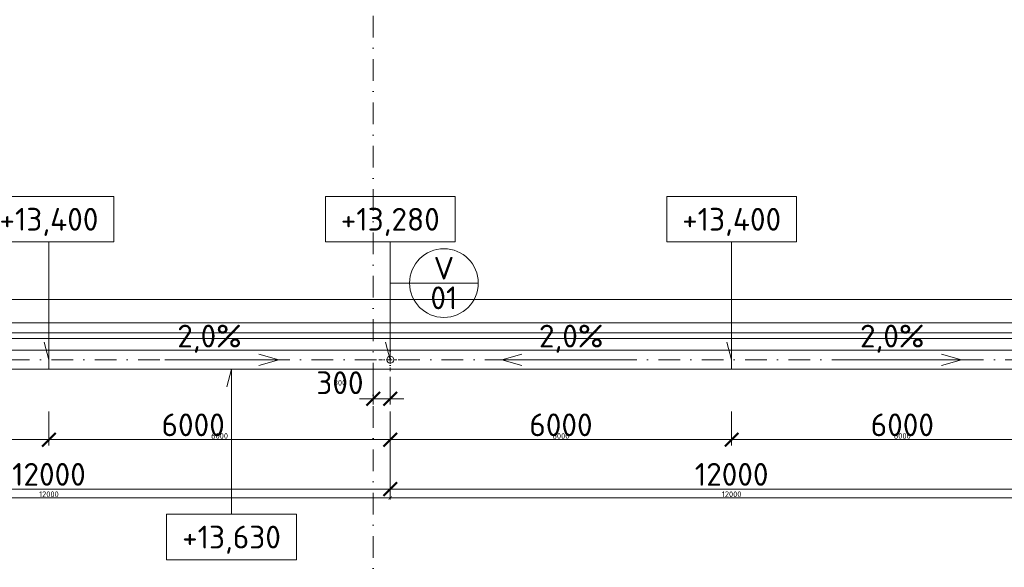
# Model space of a CAD drawing. Header units: millimetres. Extents: x -1695604 to 5289369, y -1488057 to 2187451.
# Tile 131 of 256: x 11786 to 29093, y 227652 to 237275. Entities that reach past the tile are written whole.
import ezdxf
from ezdxf.enums import TextEntityAlignment as Align

# ---------------------------------------------------------------- set-up
doc = ezdxf.new("R2010")
doc.units = ezdxf.units.MM
doc.linetypes.add('CENTERX2', pattern=[101.6, 63.5, -12.7, 12.7, -12.7])
doc.linetypes.add('DASHDOT', pattern=[25.4, 12.7, -6.35, 0, -6.35])
doc.layers.get('Defpoints').update_dxf_attribs({"color": 8})
for name, color, linetype, lineweight in [('A99_N_kce-pohl', 1, 'Continuous', 9), ('A99_N_koty-200', 5, 'Continuous', 5), ('A99_N_koty-200 @ 200', 5, 'Continuous', 5), ('A99_N_koty-200 @ 50 (2)', 5, 'Continuous', 5), ('A99_N_koty-vysk', 160, 'Continuous', 5), ('A99_N_znaceni 200', 5, 'Continuous', 5), ('A99_S_kce-pohl', 7, 'Continuous', 5), ('A99_S_osy', 1, 'CENTERX2', 5)]:
    doc.layers.add(name, color=color, linetype=linetype, lineweight=lineweight)
doc.styles.add('A99_kota', font='isocpeur.ttf', dxfattribs={"height": 2})
doc.styles.add('A99_popis', font='isocpeur.ttf')
doc.styles.add('ad_popis 100', font='isocpeur.ttf', dxfattribs={"height": 200})
doc.dimstyles.new('A99_kota_200 new', dxfattribs={"dimscale": 200, "dimtxt": 2, "dimasz": 1.2, "dimexe": 0.5, "dimexo": 1.5, "dimgap": 0.3, "dimtad": 1, "dimdec": 0, "dimzin": 3, "dimdsep": 46, "dimtxsty": 'A99_kota', "dimblk": 'ARCHTICK', "dimcen": 2.5, "dimazin": 2, "dimtfac": 0.75, "dimtdec": 0, "dimtmove": 2, "dimatfit": 0, "dimfxl": 0, "dimtolj": 1, "dimtzin": 0, "dimlwd": 5, "dimlwe": 5, "dimarcsym": 0})

# ---------------------------------------------------------------- blocks, each defined once
blk = doc.blocks.new('_ArchTick')
at = {"color": 0, "linetype": 'ByBlock', "const_width": 0.15}
blk.add_lwpolyline([(-0.5, -0.5), (0.5, 0.5)], dxfattribs=at)
blk = doc.blocks.new('*D4382')
at = {"layer": 'A99_N_koty-200', "color": 0, "linetype": 'Continuous', "lineweight": 5, "transparency": 16777216}
for p, q in [((5860, 227380), (5860, 227480)), ((11930, 226580), (11930, 227480)), ((5860, 227380), (11930, 227380))]:
    blk.add_line(p, q, dxfattribs=at)
at = {"layer": 'Defpoints', "color": 0, "linetype": 'Continuous', "lineweight": 18, "transparency": 16777216}
for p in [(11930, 227380), (5860, 227175), (11930, 225255)]:
    blk.add_point(p, dxfattribs=at)
at = {"layer": 'A99_N_koty-200', "color": 0, "linetype": 'Continuous', "lineweight": 5, "transparency": 16777216, "xscale": 240, "yscale": 240, "zscale": 240, "rotation": 180}
blk.add_blockref('_ArchTick', (5860, 227380), dxfattribs=at)
at = {"layer": 'A99_N_koty-200', "color": 0, "linetype": 'Continuous', "lineweight": 5, "transparency": 16777216, "xscale": 240, "yscale": 240, "zscale": 240}
blk.add_blockref('_ArchTick', (11930, 227380), dxfattribs=at)
at = {"layer": 'A99_N_koty-200', "color": 0, "linetype": 'Continuous', "transparency": 16777216, "insert": (10065, 227640), "char_height": 400, "attachment_point": 5, "style": 'A99_kota'}
blk.add_mtext('\\A1;6070', dxfattribs=at)
blk = doc.blocks.new('*D4383')
at = {"layer": 'A99_N_koty-200', "color": 0, "linetype": 'Continuous', "lineweight": 5, "transparency": 16777216}
for p, q in [((5860, 227175), (5860, 227200)), ((5860, 227175), (11930, 227175)), ((11930, 226975), (11930, 227200))]:
    blk.add_line(p, q, dxfattribs=at)
at = {"layer": 'Defpoints', "color": 0, "linetype": 'Continuous', "lineweight": 18, "transparency": 16777216}
for p in [(5860, 227175), (11930, 227175), (11930, 225255)]:
    blk.add_point(p, dxfattribs=at)
at = {"layer": 'A99_N_koty-200', "color": 0, "linetype": 'Continuous', "lineweight": 5, "transparency": 16777216, "xscale": 60, "yscale": 60, "zscale": 60, "rotation": 180}
blk.add_blockref('_ArchTick', (5860, 227175), dxfattribs=at)
at = {"layer": 'A99_N_koty-200', "color": 0, "linetype": 'Continuous', "lineweight": 5, "transparency": 16777216, "xscale": 60, "yscale": 60, "zscale": 60}
blk.add_blockref('_ArchTick', (11930, 227175), dxfattribs=at)
at = {"layer": 'A99_N_koty-200', "color": 0, "linetype": 'Continuous', "transparency": 16777216, "insert": (8895, 227240), "char_height": 100, "attachment_point": 5, "style": 'A99_kota'}
blk.add_mtext('\\A1;6070', dxfattribs=at)
blk = doc.blocks.new('*D4848')
at = {"layer": 'A99_N_koty-200', "color": 0, "linetype": 'Continuous', "lineweight": 5, "transparency": 16777216}
for p, q in [((18000, 231000), (18000, 230512.5)), ((18300, 231000), (18300, 230512.5)), ((18000, 230612.5), (17760, 230612.5)), ((18000, 230612.5), (18300, 230612.5)), ((18300, 230612.5), (18540, 230612.5))]:
    blk.add_line(p, q, dxfattribs=at)
at = {"layer": 'Defpoints', "color": 0, "linetype": 'Continuous', "lineweight": 18, "transparency": 16777216}
for p in [(18000, 231300), (18300, 231300), (18300, 230612.5)]:
    blk.add_point(p, dxfattribs=at)
at = {"layer": 'A99_N_koty-200', "color": 0, "linetype": 'Continuous', "lineweight": 5, "transparency": 16777216, "xscale": 240, "yscale": 240, "zscale": 240}
blk.add_blockref('_ArchTick', (18000, 230612.5), dxfattribs=at)
at = {"layer": 'A99_N_koty-200', "color": 0, "linetype": 'Continuous', "lineweight": 5, "transparency": 16777216, "xscale": 240, "yscale": 240, "zscale": 240, "rotation": 180}
blk.add_blockref('_ArchTick', (18300, 230612.5), dxfattribs=at)
at = {"layer": 'A99_N_koty-200', "color": 0, "linetype": 'Continuous', "transparency": 16777216, "insert": (17415, 230895), "char_height": 400, "attachment_point": 5, "style": 'A99_kota'}
blk.add_mtext('\\A1;300', dxfattribs=at)
blk = doc.blocks.new('*D4849')
at = {"layer": 'A99_N_koty-200', "color": 0, "linetype": 'Continuous', "lineweight": 5, "transparency": 16777216}
for p, q in [((18000, 230812.5), (18000, 230587.5)), ((18300, 230812.5), (18300, 230587.5)), ((18000, 230612.5), (17940, 230612.5)), ((18000, 230612.5), (18300, 230612.5)), ((18300, 230612.5), (18360, 230612.5))]:
    blk.add_line(p, q, dxfattribs=at)
at = {"layer": 'Defpoints', "color": 0, "linetype": 'Continuous', "lineweight": 18, "transparency": 16777216}
for p in [(18000, 231300), (18300, 231300), (18300, 230612.5)]:
    blk.add_point(p, dxfattribs=at)
at = {"layer": 'A99_N_koty-200', "color": 0, "linetype": 'Continuous', "lineweight": 5, "transparency": 16777216, "xscale": 60, "yscale": 60, "zscale": 60}
blk.add_blockref('_ArchTick', (18000, 230612.5), dxfattribs=at)
at = {"layer": 'A99_N_koty-200', "color": 0, "linetype": 'Continuous', "lineweight": 5, "transparency": 16777216, "xscale": 60, "yscale": 60, "zscale": 60, "rotation": 180}
blk.add_blockref('_ArchTick', (18300, 230612.5), dxfattribs=at)
at = {"layer": 'A99_N_koty-200', "color": 0, "linetype": 'Continuous', "transparency": 16777216, "insert": (17415, 230895), "char_height": 100, "attachment_point": 5, "style": 'A99_kota'}
blk.add_mtext('\\A1;300', dxfattribs=at)
blk = doc.blocks.new('*D4854')
at = {"layer": 'A99_N_koty-200', "color": 0, "linetype": 'Continuous', "lineweight": 5, "transparency": 16777216}
for p, q in [((6300, 229825), (6300, 228925)), ((18300, 229825), (18300, 228925)), ((6300, 229025), (18300, 229025))]:
    blk.add_line(p, q, dxfattribs=at)
at = {"layer": 'Defpoints', "color": 0, "linetype": 'Continuous', "lineweight": 18, "transparency": 16777216}
for p in [(6300, 231300), (18300, 231300), (18300, 229025)]:
    blk.add_point(p, dxfattribs=at)
at = {"layer": 'A99_N_koty-200', "color": 0, "linetype": 'Continuous', "lineweight": 5, "transparency": 16777216, "xscale": 240, "yscale": 240, "zscale": 240, "rotation": 180}
blk.add_blockref('_ArchTick', (6300, 229025), dxfattribs=at)
at = {"layer": 'A99_N_koty-200', "color": 0, "linetype": 'Continuous', "lineweight": 5, "transparency": 16777216, "xscale": 240, "yscale": 240, "zscale": 240}
blk.add_blockref('_ArchTick', (18300, 229025), dxfattribs=at)
at = {"layer": 'A99_N_koty-200', "color": 0, "linetype": 'Continuous', "transparency": 16777216, "insert": (12300, 229285), "char_height": 400, "attachment_point": 5, "style": 'A99_kota'}
blk.add_mtext('\\A1;12000', dxfattribs=at)
blk = doc.blocks.new('*D4855')
at = {"layer": 'A99_N_koty-200', "color": 0, "linetype": 'Continuous', "lineweight": 5, "transparency": 16777216}
for p, q in [((6300, 229070), (6300, 228845)), ((18300, 229070), (18300, 228845)), ((6300, 228870), (18300, 228870))]:
    blk.add_line(p, q, dxfattribs=at)
at = {"layer": 'Defpoints', "color": 0, "linetype": 'Continuous', "lineweight": 18, "transparency": 16777216}
for p in [(6300, 231300), (18300, 231300), (18300, 228870)]:
    blk.add_point(p, dxfattribs=at)
at = {"layer": 'A99_N_koty-200', "color": 0, "linetype": 'Continuous', "lineweight": 5, "transparency": 16777216, "xscale": 60, "yscale": 60, "zscale": 60, "rotation": 180}
blk.add_blockref('_ArchTick', (6300, 228870), dxfattribs=at)
at = {"layer": 'A99_N_koty-200', "color": 0, "linetype": 'Continuous', "lineweight": 5, "transparency": 16777216, "xscale": 60, "yscale": 60, "zscale": 60}
blk.add_blockref('_ArchTick', (18300, 228870), dxfattribs=at)
at = {"layer": 'A99_N_koty-200', "color": 0, "linetype": 'Continuous', "transparency": 16777216, "insert": (12300, 228935), "char_height": 100, "attachment_point": 5, "style": 'A99_kota'}
blk.add_mtext('\\A1;12000', dxfattribs=at)
blk = doc.blocks.new('*D4857')
at = {"layer": 'A99_N_koty-200', "color": 0, "linetype": 'Continuous', "lineweight": 5, "transparency": 16777216}
for p, q in [((6300, 230390), (6300, 229795)), ((12300, 230390), (12300, 229795)), ((6300, 229895), (12300, 229895))]:
    blk.add_line(p, q, dxfattribs=at)
at = {"layer": 'Defpoints', "color": 0, "linetype": 'Continuous', "lineweight": 18, "transparency": 16777216}
for p in [(6300, 230690), (12300, 230690), (12300, 229895)]:
    blk.add_point(p, dxfattribs=at)
at = {"layer": 'A99_N_koty-200', "color": 0, "linetype": 'Continuous', "lineweight": 5, "transparency": 16777216, "xscale": 240, "yscale": 240, "zscale": 240, "rotation": 180}
blk.add_blockref('_ArchTick', (6300, 229895), dxfattribs=at)
at = {"layer": 'A99_N_koty-200', "color": 0, "linetype": 'Continuous', "lineweight": 5, "transparency": 16777216, "xscale": 240, "yscale": 240, "zscale": 240}
blk.add_blockref('_ArchTick', (12300, 229895), dxfattribs=at)
at = {"layer": 'A99_N_koty-200', "color": 0, "linetype": 'Continuous', "transparency": 16777216, "insert": (10115, 230155), "char_height": 400, "attachment_point": 5, "style": 'A99_kota'}
blk.add_mtext('\\A1;6000', dxfattribs=at)
blk = doc.blocks.new('*D4858')
at = {"layer": 'A99_N_koty-200', "color": 0, "linetype": 'Continuous', "lineweight": 5, "transparency": 16777216}
for p, q in [((6300, 230095), (6300, 229870)), ((12300, 230095), (12300, 229870)), ((6300, 229895), (12300, 229895))]:
    blk.add_line(p, q, dxfattribs=at)
at = {"layer": 'Defpoints', "color": 0, "linetype": 'Continuous', "lineweight": 18, "transparency": 16777216}
for p in [(6300, 230690), (12300, 230690), (12300, 229895)]:
    blk.add_point(p, dxfattribs=at)
at = {"layer": 'A99_N_koty-200', "color": 0, "linetype": 'Continuous', "lineweight": 5, "transparency": 16777216, "xscale": 60, "yscale": 60, "zscale": 60, "rotation": 180}
blk.add_blockref('_ArchTick', (6300, 229895), dxfattribs=at)
at = {"layer": 'A99_N_koty-200', "color": 0, "linetype": 'Continuous', "lineweight": 5, "transparency": 16777216, "xscale": 60, "yscale": 60, "zscale": 60}
blk.add_blockref('_ArchTick', (12300, 229895), dxfattribs=at)
at = {"layer": 'A99_N_koty-200', "color": 0, "linetype": 'Continuous', "transparency": 16777216, "insert": (9300, 229960), "char_height": 100, "attachment_point": 5, "style": 'A99_kota'}
blk.add_mtext('\\A1;6000', dxfattribs=at)
blk = doc.blocks.new('*D4860')
at = {"layer": 'A99_N_koty-200', "color": 0, "linetype": 'Continuous', "lineweight": 5, "transparency": 16777216}
for p, q in [((12300, 230390), (12300, 229795)), ((18300, 230390), (18300, 229795)), ((18300, 229895), (12300, 229895))]:
    blk.add_line(p, q, dxfattribs=at)
at = {"layer": 'Defpoints', "color": 0, "linetype": 'Continuous', "lineweight": 18, "transparency": 16777216}
for p in [(12300, 230690), (18300, 230690), (12300, 229895)]:
    blk.add_point(p, dxfattribs=at)
at = {"layer": 'A99_N_koty-200', "color": 0, "linetype": 'Continuous', "lineweight": 5, "transparency": 16777216, "xscale": 240, "yscale": 240, "zscale": 240, "rotation": 180}
blk.add_blockref('_ArchTick', (12300, 229895), dxfattribs=at)
at = {"layer": 'A99_N_koty-200', "color": 0, "linetype": 'Continuous', "lineweight": 5, "transparency": 16777216, "xscale": 240, "yscale": 240, "zscale": 240}
blk.add_blockref('_ArchTick', (18300, 229895), dxfattribs=at)
at = {"layer": 'A99_N_koty-200', "color": 0, "linetype": 'Continuous', "transparency": 16777216, "insert": (14835, 230155), "char_height": 400, "attachment_point": 5, "style": 'A99_kota'}
blk.add_mtext('\\A1;6000', dxfattribs=at)
blk = doc.blocks.new('*D4861')
at = {"layer": 'A99_N_koty-200', "color": 0, "linetype": 'Continuous', "lineweight": 5, "transparency": 16777216}
for p, q in [((12300, 230095), (12300, 229870)), ((18300, 230095), (18300, 229870)), ((18300, 229895), (12300, 229895))]:
    blk.add_line(p, q, dxfattribs=at)
at = {"layer": 'Defpoints', "color": 0, "linetype": 'Continuous', "lineweight": 18, "transparency": 16777216}
for p in [(12300, 230690), (18300, 230690), (12300, 229895)]:
    blk.add_point(p, dxfattribs=at)
at = {"layer": 'A99_N_koty-200', "color": 0, "linetype": 'Continuous', "lineweight": 5, "transparency": 16777216, "xscale": 60, "yscale": 60, "zscale": 60, "rotation": 180}
blk.add_blockref('_ArchTick', (12300, 229895), dxfattribs=at)
at = {"layer": 'A99_N_koty-200', "color": 0, "linetype": 'Continuous', "lineweight": 5, "transparency": 16777216, "xscale": 60, "yscale": 60, "zscale": 60}
blk.add_blockref('_ArchTick', (18300, 229895), dxfattribs=at)
at = {"layer": 'A99_N_koty-200', "color": 0, "linetype": 'Continuous', "transparency": 16777216, "insert": (15300, 229960), "char_height": 100, "attachment_point": 5, "style": 'A99_kota'}
blk.add_mtext('\\A1;6000', dxfattribs=at)
blk = doc.blocks.new('*U66')
at = {"color": 0, "linetype": 'ByBlock'}
for p, q in [((5.7, -4), (5.7, -14.35)), ((5.7, -14.35), (5.286, -12.805))]:
    blk.add_line(p, q, dxfattribs=at)
blk.add_lwpolyline([(0, -4), (11.4, -4), (11.4, 0), (0, 0)], close=True, dxfattribs=at)
at = {"color": 0, "linetype": 'ByBlock', "style": 'A99_kota'}
for tag, p in [('VYSKA', (5.7, -2.241)), ('VYSKA_POPIS1', (5.7, -6.041)), ('VYSKA_POPIS2', (5.9, -9.541)), ('VYSKA_POPIS3', (5.9, -13.041))]:
    blk.add_attdef(tag, text='', height=2, dxfattribs=at).set_placement(p, align=Align.MIDDLE)
blk = doc.blocks.new('*U67')
at = {"color": 0, "linetype": 'ByBlock'}
for p, q in [((5.7, 12.75), (5.286, 11.205)), ((5.7, 0), (5.7, 12.75))]:
    blk.add_line(p, q, dxfattribs=at)
blk.add_lwpolyline([(0, -4), (11.4, -4), (11.4, 0), (0, 0)], close=True, dxfattribs=at)
at = {"color": 0, "linetype": 'ByBlock', "style": 'A99_kota'}
for tag, p in [('VYSKA', (5.7, -2.241)), ('VYSKA_POPIS1', (5.7, -6.041)), ('VYSKA_POPIS2', (5.9, -9.541)), ('VYSKA_POPIS3', (5.9, -13.041))]:
    blk.add_attdef(tag, text='', height=2, dxfattribs=at).set_placement(p, align=Align.MIDDLE)
blk = doc.blocks.new('*D4938')
at = {"layer": 'A99_N_koty-200', "color": 0, "linetype": 'Continuous', "lineweight": 5, "transparency": 16777216}
for p, q in [((18300, 229825), (18300, 228925)), ((30300, 229825), (30300, 228925)), ((18300, 229025), (30300, 229025))]:
    blk.add_line(p, q, dxfattribs=at)
at = {"layer": 'Defpoints', "color": 0, "linetype": 'Continuous', "lineweight": 18, "transparency": 16777216}
for p in [(18300, 231300), (30300, 231300), (30300, 229025)]:
    blk.add_point(p, dxfattribs=at)
at = {"layer": 'A99_N_koty-200', "color": 0, "linetype": 'Continuous', "lineweight": 5, "transparency": 16777216, "xscale": 240, "yscale": 240, "zscale": 240, "rotation": 180}
blk.add_blockref('_ArchTick', (18300, 229025), dxfattribs=at)
at = {"layer": 'A99_N_koty-200', "color": 0, "linetype": 'Continuous', "lineweight": 5, "transparency": 16777216, "xscale": 240, "yscale": 240, "zscale": 240}
blk.add_blockref('_ArchTick', (30300, 229025), dxfattribs=at)
at = {"layer": 'A99_N_koty-200', "color": 0, "linetype": 'Continuous', "transparency": 16777216, "insert": (24300, 229285), "char_height": 400, "attachment_point": 5, "style": 'A99_kota'}
blk.add_mtext('\\A1;12000', dxfattribs=at)
blk = doc.blocks.new('*D4939')
at = {"layer": 'A99_N_koty-200', "color": 0, "linetype": 'Continuous', "lineweight": 5, "transparency": 16777216}
for p, q in [((18300, 229070), (18300, 228845)), ((30300, 229070), (30300, 228845)), ((18300, 228870), (30300, 228870))]:
    blk.add_line(p, q, dxfattribs=at)
at = {"layer": 'Defpoints', "color": 0, "linetype": 'Continuous', "lineweight": 18, "transparency": 16777216}
for p in [(18300, 231300), (30300, 231300), (30300, 228870)]:
    blk.add_point(p, dxfattribs=at)
at = {"layer": 'A99_N_koty-200', "color": 0, "linetype": 'Continuous', "lineweight": 5, "transparency": 16777216, "xscale": 60, "yscale": 60, "zscale": 60, "rotation": 180}
blk.add_blockref('_ArchTick', (18300, 228870), dxfattribs=at)
at = {"layer": 'A99_N_koty-200', "color": 0, "linetype": 'Continuous', "lineweight": 5, "transparency": 16777216, "xscale": 60, "yscale": 60, "zscale": 60}
blk.add_blockref('_ArchTick', (30300, 228870), dxfattribs=at)
at = {"layer": 'A99_N_koty-200', "color": 0, "linetype": 'Continuous', "transparency": 16777216, "insert": (24300, 228935), "char_height": 100, "attachment_point": 5, "style": 'A99_kota'}
blk.add_mtext('\\A1;12000', dxfattribs=at)
blk = doc.blocks.new('*D4941')
at = {"layer": 'A99_N_koty-200', "color": 0, "linetype": 'Continuous', "lineweight": 5, "transparency": 16777216}
for p, q in [((18300, 230390), (18300, 229795)), ((24300, 230390), (24300, 229795)), ((18300, 229895), (24300, 229895))]:
    blk.add_line(p, q, dxfattribs=at)
at = {"layer": 'Defpoints', "color": 0, "linetype": 'Continuous', "lineweight": 18, "transparency": 16777216}
for p in [(18300, 230690), (24300, 230690), (24300, 229895)]:
    blk.add_point(p, dxfattribs=at)
at = {"layer": 'A99_N_koty-200', "color": 0, "linetype": 'Continuous', "lineweight": 5, "transparency": 16777216, "xscale": 240, "yscale": 240, "zscale": 240, "rotation": 180}
blk.add_blockref('_ArchTick', (18300, 229895), dxfattribs=at)
at = {"layer": 'A99_N_koty-200', "color": 0, "linetype": 'Continuous', "lineweight": 5, "transparency": 16777216, "xscale": 240, "yscale": 240, "zscale": 240}
blk.add_blockref('_ArchTick', (24300, 229895), dxfattribs=at)
at = {"layer": 'A99_N_koty-200', "color": 0, "linetype": 'Continuous', "transparency": 16777216, "insert": (21300, 230155), "char_height": 400, "attachment_point": 5, "style": 'A99_kota'}
blk.add_mtext('\\A1;6000', dxfattribs=at)
blk = doc.blocks.new('*D4942')
at = {"layer": 'A99_N_koty-200', "color": 0, "linetype": 'Continuous', "lineweight": 5, "transparency": 16777216}
for p, q in [((18300, 230095), (18300, 229870)), ((24300, 230095), (24300, 229870)), ((18300, 229895), (24300, 229895))]:
    blk.add_line(p, q, dxfattribs=at)
at = {"layer": 'Defpoints', "color": 0, "linetype": 'Continuous', "lineweight": 18, "transparency": 16777216}
for p in [(18300, 230690), (24300, 230690), (24300, 229895)]:
    blk.add_point(p, dxfattribs=at)
at = {"layer": 'A99_N_koty-200', "color": 0, "linetype": 'Continuous', "lineweight": 5, "transparency": 16777216, "xscale": 60, "yscale": 60, "zscale": 60, "rotation": 180}
blk.add_blockref('_ArchTick', (18300, 229895), dxfattribs=at)
at = {"layer": 'A99_N_koty-200', "color": 0, "linetype": 'Continuous', "lineweight": 5, "transparency": 16777216, "xscale": 60, "yscale": 60, "zscale": 60}
blk.add_blockref('_ArchTick', (24300, 229895), dxfattribs=at)
at = {"layer": 'A99_N_koty-200', "color": 0, "linetype": 'Continuous', "transparency": 16777216, "insert": (21300, 229960), "char_height": 100, "attachment_point": 5, "style": 'A99_kota'}
blk.add_mtext('\\A1;6000', dxfattribs=at)
blk = doc.blocks.new('*D4944')
at = {"layer": 'A99_N_koty-200', "color": 0, "linetype": 'Continuous', "lineweight": 5, "transparency": 16777216}
for p, q in [((24300, 230390), (24300, 229795)), ((30300, 230390), (30300, 229795)), ((30300, 229895), (24300, 229895))]:
    blk.add_line(p, q, dxfattribs=at)
at = {"layer": 'Defpoints', "color": 0, "linetype": 'Continuous', "lineweight": 18, "transparency": 16777216}
for p in [(24300, 230690), (30300, 230690), (24300, 229895)]:
    blk.add_point(p, dxfattribs=at)
at = {"layer": 'A99_N_koty-200', "color": 0, "linetype": 'Continuous', "lineweight": 5, "transparency": 16777216, "xscale": 240, "yscale": 240, "zscale": 240, "rotation": 180}
blk.add_blockref('_ArchTick', (24300, 229895), dxfattribs=at)
at = {"layer": 'A99_N_koty-200', "color": 0, "linetype": 'Continuous', "lineweight": 5, "transparency": 16777216, "xscale": 240, "yscale": 240, "zscale": 240}
blk.add_blockref('_ArchTick', (30300, 229895), dxfattribs=at)
at = {"layer": 'A99_N_koty-200', "color": 0, "linetype": 'Continuous', "transparency": 16777216, "insert": (27300, 230155), "char_height": 400, "attachment_point": 5, "style": 'A99_kota'}
blk.add_mtext('\\A1;6000', dxfattribs=at)
blk = doc.blocks.new('*D4945')
at = {"layer": 'A99_N_koty-200', "color": 0, "linetype": 'Continuous', "lineweight": 5, "transparency": 16777216}
for p, q in [((24300, 230095), (24300, 229870)), ((30300, 230095), (30300, 229870)), ((30300, 229895), (24300, 229895))]:
    blk.add_line(p, q, dxfattribs=at)
at = {"layer": 'Defpoints', "color": 0, "linetype": 'Continuous', "lineweight": 18, "transparency": 16777216}
for p in [(24300, 230690), (30300, 230690), (24300, 229895)]:
    blk.add_point(p, dxfattribs=at)
at = {"layer": 'A99_N_koty-200', "color": 0, "linetype": 'Continuous', "lineweight": 5, "transparency": 16777216, "xscale": 60, "yscale": 60, "zscale": 60, "rotation": 180}
blk.add_blockref('_ArchTick', (24300, 229895), dxfattribs=at)
at = {"layer": 'A99_N_koty-200', "color": 0, "linetype": 'Continuous', "lineweight": 5, "transparency": 16777216, "xscale": 60, "yscale": 60, "zscale": 60}
blk.add_blockref('_ArchTick', (30300, 229895), dxfattribs=at)
at = {"layer": 'A99_N_koty-200', "color": 0, "linetype": 'Continuous', "transparency": 16777216, "insert": (27300, 229960), "char_height": 100, "attachment_point": 5, "style": 'A99_kota'}
blk.add_mtext('\\A1;6000', dxfattribs=at)
blk = doc.blocks.new('*U20')
at = {"color": 0, "linetype": 'ByBlock'}
blk.add_line((-3.02, 0), (3.02, 0), dxfattribs=at)
blk.add_circle((0, 0), 3.02, dxfattribs=at)
at = {"color": 0, "linetype": 'ByBlock', "style": 'A99_popis'}
for tag, p in [('KATEGORIE', (0, 1.31)), ('PRVEK', (0, -1.298))]:
    blk.add_attdef(tag, text='', height=2, dxfattribs=at).set_placement(p, align=Align.MIDDLE_CENTER)
blk = doc.blocks.new('*D5661')
at = {"layer": 'A99_N_koty-200', "color": 0, "linetype": 'Continuous', "lineweight": 5, "transparency": 16777216}
for p, q in [((10210, 231135), (9310, 231135)), ((9410, 225255), (9410, 231135)), ((10210, 225255), (9310, 225255))]:
    blk.add_line(p, q, dxfattribs=at)
at = {"layer": 'Defpoints', "color": 0, "linetype": 'Continuous', "lineweight": 18, "transparency": 16777216}
for p in [(9410, 231135), (11735, 231135), (11960, 225255)]:
    blk.add_point(p, dxfattribs=at)
at = {"layer": 'A99_N_koty-200', "color": 0, "linetype": 'Continuous', "lineweight": 5, "transparency": 16777216, "xscale": 240, "yscale": 240, "zscale": 240}
for p, rotation in [((9410, 231135), 90), ((9410, 225255), 270)]:
    blk.add_blockref('_ArchTick', p, dxfattribs=dict(at, rotation=rotation))
at = {"layer": 'A99_N_koty-200', "color": 0, "linetype": 'Continuous', "transparency": 16777216, "insert": (9150, 228195), "char_height": 400, "attachment_point": 5, "rotation": 90, "style": 'A99_kota'}
blk.add_mtext('\\A1;5880', dxfattribs=at)
blk = doc.blocks.new('*D5662')
at = {"layer": 'A99_N_koty-200', "color": 0, "linetype": 'Continuous', "lineweight": 5, "transparency": 16777216}
for p, q in [((9610, 231135), (9385, 231135)), ((9410, 225255), (9410, 231135)), ((9610, 225255), (9385, 225255))]:
    blk.add_line(p, q, dxfattribs=at)
at = {"layer": 'Defpoints', "color": 0, "linetype": 'Continuous', "lineweight": 18, "transparency": 16777216}
for p in [(9410, 231135), (11735, 231135), (11960, 225255)]:
    blk.add_point(p, dxfattribs=at)
at = {"layer": 'A99_N_koty-200', "color": 0, "linetype": 'Continuous', "lineweight": 5, "transparency": 16777216, "xscale": 60, "yscale": 60, "zscale": 60}
for p, rotation in [((9410, 231135), 90), ((9410, 225255), 270)]:
    blk.add_blockref('_ArchTick', p, dxfattribs=dict(at, rotation=rotation))
at = {"layer": 'A99_N_koty-200', "color": 0, "linetype": 'Continuous', "transparency": 16777216, "insert": (9345, 228195), "char_height": 100, "attachment_point": 5, "rotation": 90, "style": 'A99_kota'}
blk.add_mtext('\\A1;5880', dxfattribs=at)
blk = doc.blocks.new('*U5916')
at = {"layer": 'A99_N_koty-200 @ 200', "linetype": 'Continuous'}
dim = blk.add_linear_dim(base=(11930, 227380), p1=(5860, 227175), p2=(11930, 225255), dimstyle='A99_kota_200 new', override={"dimscale": 200, "dimtix": 1, "dimtofl": 1, "dimtmove": 2, "dimatfit": 0}, dxfattribs=at)
dim.commit()
dim.dimension.update_dxf_attribs({"geometry": '*D4382', "text_midpoint": (10065, 227640), "dimtype": 128})
at = {"layer": 'A99_N_koty-200 @ 50 (2)', "linetype": 'Continuous'}
dim = blk.add_linear_dim(base=(11930, 227175), p1=(5860, 227175), p2=(11930, 225255), dimstyle='A99_kota_200 new', override={"dimscale": 50, "dimtix": 1, "dimtofl": 1, "dimtmove": 2, "dimatfit": 0}, dxfattribs=at)
dim.commit()
dim.dimension.update_dxf_attribs({"geometry": '*D4383', "text_midpoint": (8895, 227240)})
blk = doc.blocks.new('*U6037')
at = {"layer": 'A99_N_koty-200 @ 200', "linetype": 'Continuous'}
dim = blk.add_linear_dim(base=(18300, 230612.5), p1=(18000, 231300), p2=(18300, 231300), dimstyle='A99_kota_200 new', override={"dimscale": 200, "dimtix": 1, "dimtofl": 1, "dimtmove": 2, "dimatfit": 0}, dxfattribs=at)
dim.commit()
dim.dimension.update_dxf_attribs({"geometry": '*D4848', "text_midpoint": (17415, 230895), "dimtype": 128})
at = {"layer": 'A99_N_koty-200 @ 50 (2)', "linetype": 'Continuous'}
dim = blk.add_linear_dim(base=(18300, 230612.5), p1=(18000, 231300), p2=(18300, 231300), dimstyle='A99_kota_200 new', override={"dimscale": 50, "dimtix": 1, "dimtofl": 1, "dimtmove": 2, "dimatfit": 0}, dxfattribs=at)
dim.commit()
dim.dimension.update_dxf_attribs({"geometry": '*D4849', "text_midpoint": (17415, 230895), "dimtype": 128})
blk = doc.blocks.new('*U6039')
at = {"layer": 'A99_N_koty-200 @ 200', "linetype": 'Continuous'}
dim = blk.add_linear_dim(base=(18300, 229025), p1=(6300, 231300), p2=(18300, 231300), dimstyle='A99_kota_200 new', override={"dimscale": 200, "dimtix": 1, "dimtofl": 1, "dimtmove": 2, "dimatfit": 0}, dxfattribs=at)
dim.commit()
dim.dimension.update_dxf_attribs({"geometry": '*D4854', "text_midpoint": (12300, 229285)})
at = {"layer": 'A99_N_koty-200 @ 50 (2)', "linetype": 'Continuous'}
dim = blk.add_linear_dim(base=(18300, 228870), p1=(6300, 231300), p2=(18300, 231300), dimstyle='A99_kota_200 new', override={"dimscale": 50, "dimtix": 1, "dimtofl": 1, "dimtmove": 2, "dimatfit": 0}, dxfattribs=at)
dim.commit()
dim.dimension.update_dxf_attribs({"geometry": '*D4855', "text_midpoint": (12300, 228935)})
blk = doc.blocks.new('*U6040')
at = {"layer": 'A99_N_koty-200 @ 200', "linetype": 'Continuous'}
dim = blk.add_linear_dim(base=(12300, 229895), p1=(6300, 230690), p2=(12300, 230690), dimstyle='A99_kota_200 new', override={"dimscale": 200, "dimtix": 1, "dimtofl": 1, "dimtmove": 2, "dimatfit": 0}, dxfattribs=at)
dim.commit()
dim.dimension.update_dxf_attribs({"geometry": '*D4857', "text_midpoint": (10115, 230155), "dimtype": 128})
at = {"layer": 'A99_N_koty-200 @ 50 (2)', "linetype": 'Continuous'}
dim = blk.add_linear_dim(base=(12300, 229895), p1=(6300, 230690), p2=(12300, 230690), dimstyle='A99_kota_200 new', override={"dimscale": 50, "dimtix": 1, "dimtofl": 1, "dimtmove": 2, "dimatfit": 0}, dxfattribs=at)
dim.commit()
dim.dimension.update_dxf_attribs({"geometry": '*D4858', "text_midpoint": (9300, 229960)})
blk = doc.blocks.new('*U6041')
at = {"layer": 'A99_N_koty-200 @ 200', "linetype": 'Continuous'}
dim = blk.add_linear_dim(base=(12300, 229895), p1=(18300, 230690), p2=(12300, 230690), angle=180, dimstyle='A99_kota_200 new', override={"dimscale": 200, "dimtix": 1, "dimtofl": 1, "dimtmove": 2, "dimatfit": 0}, dxfattribs=at)
dim.commit()
dim.dimension.update_dxf_attribs({"geometry": '*D4860', "text_midpoint": (14835, 230155), "dimtype": 128})
at = {"layer": 'A99_N_koty-200 @ 50 (2)', "linetype": 'Continuous'}
dim = blk.add_linear_dim(base=(12300, 229895), p1=(18300, 230690), p2=(12300, 230690), angle=180, dimstyle='A99_kota_200 new', override={"dimscale": 50, "dimtix": 1, "dimtofl": 1, "dimtmove": 2, "dimatfit": 0}, dxfattribs=at)
dim.commit()
dim.dimension.update_dxf_attribs({"geometry": '*D4861', "text_midpoint": (15300, 229960)})
blk = doc.blocks.new('*U6067')
at = {"layer": 'A99_N_koty-200 @ 200', "linetype": 'Continuous'}
dim = blk.add_linear_dim(base=(30300, 229025), p1=(18300, 231300), p2=(30300, 231300), dimstyle='A99_kota_200 new', override={"dimscale": 200, "dimtix": 1, "dimtofl": 1, "dimtmove": 2, "dimatfit": 0}, dxfattribs=at)
dim.commit()
dim.dimension.update_dxf_attribs({"geometry": '*D4938', "text_midpoint": (24300, 229285)})
at = {"layer": 'A99_N_koty-200 @ 50 (2)', "linetype": 'Continuous'}
dim = blk.add_linear_dim(base=(30300, 228870), p1=(18300, 231300), p2=(30300, 231300), dimstyle='A99_kota_200 new', override={"dimscale": 50, "dimtix": 1, "dimtofl": 1, "dimtmove": 2, "dimatfit": 0}, dxfattribs=at)
dim.commit()
dim.dimension.update_dxf_attribs({"geometry": '*D4939', "text_midpoint": (24300, 228935)})
blk = doc.blocks.new('*U6068')
at = {"layer": 'A99_N_koty-200 @ 200', "linetype": 'Continuous'}
dim = blk.add_linear_dim(base=(24300, 229895), p1=(18300, 230690), p2=(24300, 230690), dimstyle='A99_kota_200 new', override={"dimscale": 200, "dimtix": 1, "dimtofl": 1, "dimtmove": 2, "dimatfit": 0}, dxfattribs=at)
dim.commit()
dim.dimension.update_dxf_attribs({"geometry": '*D4941', "text_midpoint": (21300, 230155)})
at = {"layer": 'A99_N_koty-200 @ 50 (2)', "linetype": 'Continuous'}
dim = blk.add_linear_dim(base=(24300, 229895), p1=(18300, 230690), p2=(24300, 230690), dimstyle='A99_kota_200 new', override={"dimscale": 50, "dimtix": 1, "dimtofl": 1, "dimtmove": 2, "dimatfit": 0}, dxfattribs=at)
dim.commit()
dim.dimension.update_dxf_attribs({"geometry": '*D4942', "text_midpoint": (21300, 229960)})
blk = doc.blocks.new('*U6069')
at = {"layer": 'A99_N_koty-200 @ 200', "linetype": 'Continuous'}
dim = blk.add_linear_dim(base=(24300, 229895), p1=(30300, 230690), p2=(24300, 230690), angle=180, dimstyle='A99_kota_200 new', override={"dimscale": 200, "dimtix": 1, "dimtofl": 1, "dimtmove": 2, "dimatfit": 0}, dxfattribs=at)
dim.commit()
dim.dimension.update_dxf_attribs({"geometry": '*D4944', "text_midpoint": (27300, 230155)})
at = {"layer": 'A99_N_koty-200 @ 50 (2)', "linetype": 'Continuous'}
dim = blk.add_linear_dim(base=(24300, 229895), p1=(30300, 230690), p2=(24300, 230690), angle=180, dimstyle='A99_kota_200 new', override={"dimscale": 50, "dimtix": 1, "dimtofl": 1, "dimtmove": 2, "dimatfit": 0}, dxfattribs=at)
dim.commit()
dim.dimension.update_dxf_attribs({"geometry": '*D4945', "text_midpoint": (27300, 229960)})
blk = doc.blocks.new('*U6318')
at = {"layer": 'A99_N_koty-200 @ 200', "linetype": 'Continuous'}
dim = blk.add_linear_dim(base=(9410, 231135), p1=(11960, 225255), p2=(11735, 231135), angle=90, dimstyle='A99_kota_200 new', override={"dimscale": 200, "dimtix": 1, "dimtofl": 1, "dimtmove": 2, "dimatfit": 0}, dxfattribs=at)
dim.commit()
dim.dimension.update_dxf_attribs({"geometry": '*D5661', "text_midpoint": (9150, 228195)})
at = {"layer": 'A99_N_koty-200 @ 50 (2)', "linetype": 'Continuous'}
dim = blk.add_linear_dim(base=(9410, 231135), p1=(11960, 225255), p2=(11735, 231135), angle=90, dimstyle='A99_kota_200 new', override={"dimscale": 50, "dimtix": 1, "dimtofl": 1, "dimtmove": 2, "dimatfit": 0}, dxfattribs=at)
dim.commit()
dim.dimension.update_dxf_attribs({"geometry": '*D5662', "text_midpoint": (9345, 228195)})

msp = doc.modelspace()

# ---------------------------------------------------------------- linework, layer by layer
at = {"layer": 'A99_N_kce-pohl', "linetype": 'Continuous', "ltscale": 25}
msp.add_lwpolyline([(138440, 231135), (138440, 231465), (6000, 231465), (6000, 231135)], close=True, dxfattribs=at)
at = {"layer": 'A99_N_kce-pohl', "linetype": 'Continuous', "lineweight": 5}
for points in [[(12300, 231135), (12300, 231465)], [(24300, 231135), (24300, 231465)]]:
    msp.add_lwpolyline(points, dxfattribs=at)
at = {"layer": 'A99_N_kce-pohl', "linetype": 'DASHDOT', "lineweight": 5, "ltscale": 5}
for points in [[(18300, 231100), (18300, 231500)], [(18100, 231300), (18500, 231300)]]:
    msp.add_lwpolyline(points, dxfattribs=at)
at = {"layer": 'A99_N_kce-pohl', "linetype": 'Continuous'}
msp.add_circle((18300, 231300), 60, dxfattribs=at)
at = {"layer": 'A99_N_koty-vysk'}
for points in [[(16340, 231300), (15990, 231400)], [(20260, 231300), (20610, 231400)], [(28340, 231300), (27990, 231400)], [(16340, 231300), (14340, 231300)], [(16340, 231300), (15990, 231200)], [(20260, 231300), (22260, 231300)], [(20260, 231300), (20610, 231200)], [(28340, 231300), (26340, 231300)], [(28340, 231300), (27990, 231200)]]:
    msp.add_lwpolyline(points, dxfattribs=at)
at = {"layer": 'A99_N_znaceni 200'}
msp.add_lwpolyline([(18638.5, 232646.5), (18300, 232646.5)], dxfattribs=at)
at = {"layer": 'A99_S_kce-pohl', "linetype": 'Continuous', "ltscale": 25}
for p, q in [((6000, 232355.1), (138440, 232355.1)), ((6000, 231945.1), (138440, 231945.1))]:
    msp.add_line(p, q, dxfattribs=at)
msp.add_lwpolyline([(5860, 231775), (138440, 231775), (138440, 231675), (5860, 231675)], close=True, dxfattribs=at)
at = {"layer": 'A99_S_osy', "linetype": 'DASHDOT', "lineweight": 5, "ltscale": 30}
for points in [[(18000, 250300), (18000, 175430)], [(152950, 231300), (4375, 231300)]]:
    msp.add_lwpolyline(points, dxfattribs=at)

# ---------------------------------------------------------------- block references
at = {"layer": 'A99_N_koty-200', "color": 3, "linetype": 'Continuous', "lineweight": 18}
for name in ['*U6039', '*U6318', '*U6037', '*U6067', '*U6040', '*U6041', '*U6068', '*U6069', '*U5916']:
    msp.add_blockref(name, (0, 0), dxfattribs=at)
at = {"layer": 'A99_N_koty-vysk', "xscale": 200, "yscale": 200, "zscale": 200}
for name, p, values in [('*U66', (11160, 234170), {'VYSKA': '+13,400'}), ('*U66', (17160, 234170), {'VYSKA': '+13,280'}), ('*U66', (23160, 234170), {'VYSKA': '+13,400'}), ('*U67', (14369.3, 228585), {'VYSKA': '+13,630'})]:
    msp.add_blockref(name, p, dxfattribs=at).add_auto_attribs(values)
at = {"layer": 'A99_N_znaceni 200', "xscale": 200, "yscale": 200, "zscale": 200}
msp.add_blockref('*U20', (19242.5, 232646.5), dxfattribs=at).add_auto_attribs({'KATEGORIE': 'V', 'PRVEK': '01'})

# ---------------------------------------------------------------- texts
at = {"layer": 'A99_N_koty-vysk', "char_height": 400, "style": 'ad_popis 100'}
for insert, attachment_point in [((15687, 231915), 3), ((20913, 231915), 1), ((27687, 231915), 3)]:
    msp.add_mtext_dynamic_manual_height_columns('2,0%', width=673.852, gutter_width=2000, heights=[0], dxfattribs=dict(at, insert=insert, attachment_point=attachment_point))

doc.saveas('drawing.dxf')
